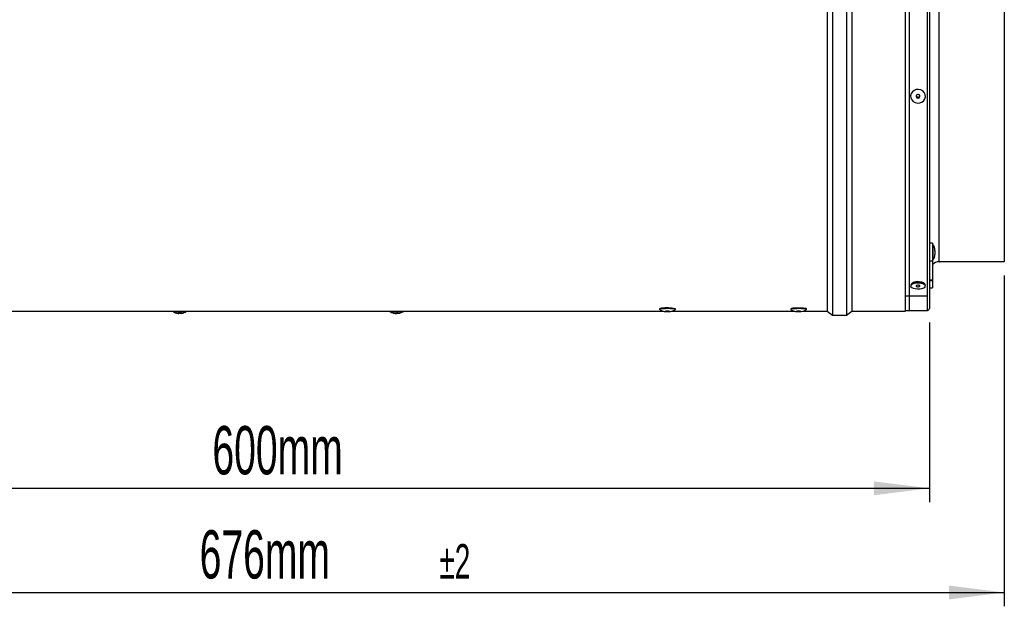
# Model space of a CAD drawing. Extents: x 5 to 297, y -3 to 205.
# Tile 15 of 28: x 77 to 148, y 110 to 153. Entities that reach past the tile are written whole.
import ezdxf

# ---------------------------------------------------------------- set-up
doc = ezdxf.new("R2010")
doc.units = 0
doc.layers.get('0').update_dxf_attribs({"linetype": 'CONTINUOUS'})
doc.styles.add('SLDTEXTSTYLE0', font='TXT', dxfattribs={"width": 0.605})
doc.dimstyles.new('SLDDIMSTYLE0', dxfattribs={"dimtxt": 3.5, "dimasz": 4, "dimexe": 0, "dimexo": 0.0625, "dimgap": 0.875, "dimtad": 1, "dimdec": 1, "dimlfac": 7, "dimrnd": 1e-09, "dimzin": 12, "dimtxsty": 'SLDTEXTSTYLE0', "dimsah": 1, "dimcen": 0.09, "dimazin": 3, "dimtfac": 1, "dimtofl": 0, "dimtmove": 0, "dimatfit": 3, "dimtolj": 1, "dimtzin": 12})
doc.dimstyles.new('SLDDIMSTYLE1', dxfattribs={"dimtxt": 3.5, "dimasz": 4, "dimexe": 0, "dimexo": 0.0625, "dimgap": 0.875, "dimtad": 1, "dimdec": 1, "dimlfac": 7, "dimrnd": 1e-09, "dimzin": 12, "dimtxsty": 'SLDTEXTSTYLE0', "dimsah": 1, "dimcen": 0.09, "dimazin": 3, "dimtol": 1, "dimtp": 2, "dimtm": 2, "dimtfac": 1, "dimtdec": 0, "dimtofl": 0, "dimtmove": 0, "dimatfit": 3, "dimtolj": 1})

# ---------------------------------------------------------------- blocks, each defined once
blk = doc.blocks.new('_D_1')
at = {"color": 7, "linetype": 'CONTINUOUS'}
for p, q in [((56.789, 130.582), (56.789, 117.568)), ((142.503, 130.582), (142.503, 117.568)), ((56.789, 118.568), (142.503, 118.568))]:
    blk.add_line(p, q, dxfattribs=at)
for points in [[(56.789, 118.568), (60.789, 118.068), (60.789, 119.068)], [(142.503, 118.568), (138.503, 119.068), (138.503, 118.068)]]:
    blk.add_solid(points, dxfattribs=at)
at = {"color": 7, "linetype": 'CONTINUOUS', "insert": (90.568, 123.079), "char_height": 3.5, "attachment_point": 1, "style": 'SLDTEXTSTYLE0'}
blk.add_mtext('600mm', dxfattribs=at)
blk = doc.blocks.new('_D_2')
at = {"color": 7, "linetype": 'CONTINUOUS'}
for p, q in [((51.361, 133.975), (51.361, 110.023)), ((147.932, 133.975), (147.932, 110.023)), ((51.361, 111.023), (147.932, 111.023))]:
    blk.add_line(p, q, dxfattribs=at)
for points in [[(51.361, 111.023), (55.361, 110.523), (55.361, 111.523)], [(147.932, 111.023), (143.932, 111.523), (143.932, 110.523)]]:
    blk.add_solid(points, dxfattribs=at)
at = {"color": 7, "linetype": 'CONTINUOUS', "attachment_point": 1, "style": 'SLDTEXTSTYLE0'}
for s, insert, char_height in [('676mm', (89.644, 115.535), 3.5), ('±2', (107.013, 114.534), 2.5)]:
    blk.add_mtext(s, dxfattribs=dict(at, insert=insert, char_height=char_height))

msp = doc.modelspace()

# ---------------------------------------------------------------- linework, layer by layer
at = {"color": 7, "linetype": 'CONTINUOUS'}
for p, q in [((135.089, 181.975), (135.089, 131.404)), ((135.489, 182.261), (135.489, 131.118)), ((136.489, 182.261), (136.489, 131.118)), ((136.889, 181.975), (136.889, 131.404)), ((140.746, 181.975), (140.746, 131.404)), ((141.075, 132.51), (141.075, 181.925)), ((142.503, 181.796), (142.503, 131.582)), ((147.932, 178.404), (147.932, 134.979)), ((142.718, 136.322), (142.503, 136.322)), ((142.718, 136.322), (142.718, 135.034)), ((142.76, 136.229), (142.718, 136.229)), ((142.76, 136.229), (142.76, 135.438)), ((142.903, 135.8), (142.903, 135.602)), ((142.903, 135.602), (142.903, 135.514)), ((142.503, 135.034), (142.718, 135.034)), ((142.718, 135.086), (142.76, 135.086)), ((142.718, 135.034), (142.718, 133.681)), ((142.76, 135.438), (142.76, 135.086)), ((143.218, 134.975), (143.232, 134.975)), ((147.932, 134.979), (143.232, 134.979)), ((143.232, 134.979), (143.232, 134.979)), ((143.232, 134.975), (143.232, 134.979)), ((147.932, 134.975), (143.232, 134.975)), ((147.932, 134.975), (147.932, 134.979)), ((141.473, 133.431), (141.309, 133.37)), ((141.384, 133.5), (141.382, 133.486)), ((141.382, 133.486), (141.382, 133.397)), ((142.055, 133.37), (141.891, 133.431)), ((141.982, 133.464), (142.016, 133.495)), ((141.982, 133.397), (141.982, 133.486)), ((142.503, 133.681), (142.718, 133.681)), ((142.503, 133.62), (142.718, 133.62)), ((142.718, 133.681), (142.718, 133.62)), ((142.718, 133.62), (142.718, 133.08)), ((142.503, 133.08), (142.718, 133.08)), ((142.285, 132.492), (140.81, 132.492)), ((141.075, 131.455), (141.075, 132.473)), ((142.285, 132.51), (142.285, 132.492)), ((142.285, 132.492), (142.285, 132.473)), ((64.203, 131.404), (123.225, 131.404)), ((103.672, 131.264), (103.661, 131.268)), ((104.026, 131.249), (104.026, 131.248)), ((122.962, 131.571), (122.962, 131.528)), ((123.831, 131.404), (132.709, 131.404)), ((124.105, 131.528), (124.105, 131.571)), ((132.462, 131.571), (132.462, 131.528)), ((133.354, 131.404), (135.089, 131.404)), ((133.605, 131.528), (133.605, 131.571)), ((135.089, 131.404), (135.489, 131.118)), ((136.489, 131.118), (136.889, 131.404)), ((136.889, 131.404), (140.746, 131.404)), ((140.746, 131.404), (140.777, 131.419)), ((142.285, 131.419), (140.777, 131.419)), ((142.285, 131.455), (142.285, 131.419)), ((142.285, 131.454), (142.375, 131.454)), ((135.489, 131.118), (136.489, 131.118))]:
    msp.add_line(p, q, dxfattribs=at)
at = {"color": 8, "linetype": 'CONTINUOUS'}
for p, q in [((142.375, 131.454), (142.375, 181.925)), ((143.218, 134.975), (143.218, 178.404)), ((103.672, 131.269), (103.672, 131.264))]:
    msp.add_line(p, q, dxfattribs=at)
at = {"color": 7, "linetype": 'CONTINUOUS', "flags": 128}
for points in [[(141.227, 146.708), (141.336, 146.591), (141.48, 146.511), (141.643, 146.475), (141.81, 146.488), (141.964, 146.549), (142.091, 146.65), (142.178, 146.782), (142.216, 146.933), (142.202, 147.087), (142.137, 147.23), (142.027, 147.347), (141.884, 147.427), (141.721, 147.463), (141.554, 147.45), (141.399, 147.389), (141.272, 147.288), (141.186, 147.156), (141.148, 147.005), (141.162, 146.851), (141.227, 146.708)], [(141.56, 146.899), (141.599, 146.862), (141.649, 146.84), (141.705, 146.839), (141.757, 146.857), (141.798, 146.892), (141.821, 146.939), (141.823, 146.99), (141.803, 147.039), (141.765, 147.076), (141.714, 147.098), (141.659, 147.099), (141.606, 147.081), (141.566, 147.046), (141.543, 146.999), (141.541, 146.948), (141.56, 146.899)], [(141.227, 133.114), (141.336, 133.066), (141.48, 133.033), (141.643, 133.018), (141.81, 133.023), (141.964, 133.048), (142.091, 133.09), (142.178, 133.145), (142.216, 133.208), (142.202, 133.272), (142.137, 133.331), (142.027, 133.379), (141.884, 133.412), (141.721, 133.427), (141.554, 133.422), (141.399, 133.397), (141.272, 133.355), (141.186, 133.3), (141.148, 133.237), (141.162, 133.173), (141.227, 133.114)], [(141.982, 133.486), (141.978, 133.505), (141.975, 133.511)], [(141.56, 133.194), (141.599, 133.178), (141.649, 133.169), (141.705, 133.169), (141.757, 133.176), (141.798, 133.191), (141.821, 133.21), (141.823, 133.231), (141.803, 133.251), (141.765, 133.267), (141.714, 133.276), (141.659, 133.276), (141.606, 133.269), (141.566, 133.254), (141.543, 133.235), (141.541, 133.214), (141.56, 133.194)], [(123.1, 131.564), (123.01, 131.55), (122.965, 131.534), (122.967, 131.521)], [(124.099, 131.52), (124.104, 131.53), (124.073, 131.546), (123.993, 131.56), (123.873, 131.572), (123.722, 131.58), (123.555, 131.583), (123.386, 131.581), (123.23, 131.574), (123.1, 131.564)], [(123.425, 131.395), (123.398, 131.39), (123.391, 131.385), (123.406, 131.38), (123.44, 131.375), (123.488, 131.373), (123.544, 131.372), (123.597, 131.373), (123.641, 131.377), (123.669, 131.381), (123.676, 131.387), (123.661, 131.392), (123.626, 131.396), (123.578, 131.399), (123.523, 131.399), (123.469, 131.398), (123.425, 131.395)], [(133.605, 131.571), (133.605, 131.571), (133.579, 131.587), (133.504, 131.602), (133.388, 131.614), (133.24, 131.622), (133.074, 131.625), (132.904, 131.624), (132.746, 131.618), (132.613, 131.608), (132.518, 131.594), (132.468, 131.579), (132.462, 131.571)], [(133.599, 131.52), (133.605, 131.528), (133.579, 131.544), (133.504, 131.559), (133.388, 131.571), (133.24, 131.579), (133.074, 131.583), (132.904, 131.581), (132.746, 131.575), (132.613, 131.565), (132.518, 131.552), (132.468, 131.536), (132.467, 131.521)], [(132.929, 131.376), (132.974, 131.373), (133.028, 131.372), (133.083, 131.373), (133.131, 131.376), (133.163, 131.38), (133.176, 131.385), (133.167, 131.391), (133.138, 131.395), (133.092, 131.398), (133.038, 131.399), (132.983, 131.399), (132.936, 131.396), (132.903, 131.391), (132.89, 131.386), (132.899, 131.381), (132.929, 131.376)]]:
    msp.add_lwpolyline(points, dxfattribs=at)
at = {"color": 7, "linetype": 'CONTINUOUS'}
for centre, radius, start, end in [((141.682, 147.032), 0.145, 194.89995, 345.10005), ((142.189, 135.8), 0.714, 0, 36.8699), ((143.218, 134.261), 0.714, 90, 134.427), ((142.189, 135.514), 0.714, 323.1301, 0), ((141.682, 132.813), 0.652, 71.31033, 108.68967), ((88.192, 134.173), 2.814, 259.75758, 280.24242), ((103.907, 134.187), 2.828, 259.80599, 280.19401), ((123.071, 131.435), 0.174, 80.1528, 128.77222), ((123.51, 128.997), 2.641, 76.99476, 98.92401), ((142.375, 131.582), 0.129, 270, 0)]:
    msp.add_arc(centre, radius, start, end, dxfattribs=at)
for points, knots in [([(141.233, 133.331), (141.225, 133.342), (141.202, 133.376), (141.242, 133.436), (141.341, 133.498), (141.473, 133.532), (141.59, 133.548), (141.651, 133.549), (141.682, 133.55)], [0, 0, 0, 0, 0.111207, 0.333664, 0.555791, 0.777459, 0.889507, 1, 1, 1, 1]), ([(141.293, 133.46), (141.292, 133.456), (141.285, 133.439), (141.296, 133.411), (141.317, 133.389), (141.327, 133.379)], [0, 0, 0, 0, 0.159207, 0.588396, 1, 1, 1, 1]), ([(141.294, 133.472), (141.293, 133.466), (141.287, 133.444), (141.311, 133.414), (141.35, 133.395), (141.361, 133.389)], [0, 0, 0, 0, 0.182445, 0.754184, 1, 1, 1, 1]), ([(141.339, 133.511), (141.344, 133.503), (141.354, 133.483), (141.372, 133.471), (141.382, 133.464)], [0, 0, 0, 0, 0.444496, 1, 1, 1, 1]), ([(141.682, 133.55), (141.743, 133.547), (141.866, 133.541), (142.022, 133.497), (142.122, 133.436), (142.162, 133.376), (142.139, 133.342), (142.131, 133.331)], [0, 0, 0, 0, 0.2213853, 0.4431317, 0.6652351, 0.8874712, 1, 1, 1, 1]), ([(142.004, 133.389), (142.023, 133.4), (142.061, 133.421), (142.067, 133.448), (142.07, 133.461)], [0, 0, 0, 0, 0.4998475, 1, 1, 1, 1]), ([(142.043, 133.386), (142.051, 133.394), (142.07, 133.413), (142.079, 133.442), (142.071, 133.461), (142.068, 133.468)], [0, 0, 0, 0, 0.317624, 0.745447, 1, 1, 1, 1]), ([(87.664, 131.404), (87.697, 131.381), (87.765, 131.336), (87.852, 131.296), (87.905, 131.281), (87.919, 131.277)], [0, 0, 0, 0, 0.422715, 0.849742, 1, 1, 1, 1]), ([(87.939, 131.27), (87.933, 131.272), (87.923, 131.274), (87.919, 131.275), (87.917, 131.276)], [0, 0, 0, 0, 0.499459, 1, 1, 1, 1]), ([(87.917, 131.276), (87.917, 131.276), (87.916, 131.277), (87.923, 131.275), (87.936, 131.272), (87.954, 131.268), (87.974, 131.263), (87.992, 131.259), (88.003, 131.257), (88.006, 131.256)], [0, 0, 0, 0, 0.086818, 0.251602, 0.41133, 0.570075, 0.732039, 0.89999, 1, 1, 1, 1]), ([(88.006, 131.256), (88.016, 131.253), (88.036, 131.249), (88.069, 131.244), (88.099, 131.241), (88.123, 131.241), (88.137, 131.243), (88.141, 131.245), (88.142, 131.246)], [0, 0, 0, 0, 0.182968, 0.366407, 0.54287, 0.714402, 0.88722, 1, 1, 1, 1]), ([(88.142, 131.246), (88.144, 131.247), (88.148, 131.249), (88.163, 131.252), (88.182, 131.254), (88.204, 131.255), (88.224, 131.254), (88.243, 131.253), (88.257, 131.251), (88.265, 131.249), (88.267, 131.247), (88.268, 131.247)], [0, 0, 0, 0, 0.122265, 0.244806, 0.364351, 0.479052, 0.590235, 0.700732, 0.81347, 0.930375, 1, 1, 1, 1]), ([(88.268, 131.247), (88.269, 131.245), (88.273, 131.243), (88.292, 131.242), (88.317, 131.244), (88.347, 131.248), (88.374, 131.253), (88.39, 131.257), (88.396, 131.258)], [0, 0, 0, 0, 0.182928, 0.36637, 0.542835, 0.714367, 0.887185, 1, 1, 1, 1]), ([(88.396, 131.258), (88.403, 131.26), (88.417, 131.264), (88.44, 131.269), (88.459, 131.274), (88.472, 131.278), (88.48, 131.28), (88.48, 131.28), (88.48, 131.28)], [0, 0, 0, 0, 0.193626, 0.38783, 0.577287, 0.759069, 0.935271, 1, 1, 1, 1]), ([(88.479, 131.282), (88.492, 131.286), (88.56, 131.305), (88.642, 131.344), (88.701, 131.392), (88.715, 131.404)], [0, 0, 0, 0, 0.148852, 0.792204, 1, 1, 1, 1]), ([(103.381, 131.404), (103.392, 131.394), (103.438, 131.359), (103.525, 131.315), (103.613, 131.279), (103.664, 131.267), (103.677, 131.264)], [0, 0, 0, 0, 0.134478, 0.525993, 0.880112, 1, 1, 1, 1]), ([(103.658, 131.27), (103.658, 131.27), (103.656, 131.27), (103.661, 131.27), (103.671, 131.269), (103.687, 131.267), (103.706, 131.263), (103.727, 131.259), (103.744, 131.255), (103.754, 131.252), (103.757, 131.251)], [0, 0, 0, 0, 0.001327, 0.1594, 0.311069, 0.458083, 0.604188, 0.753253, 0.907828, 1, 1, 1, 1]), ([(103.693, 131.261), (103.693, 131.26), (103.694, 131.259), (103.686, 131.261), (103.676, 131.263), (103.672, 131.264)], [0, 0, 0, 0, 0.248655, 0.703244, 1, 1, 1, 1]), ([(103.757, 131.251), (103.767, 131.249), (103.785, 131.245), (103.818, 131.241), (103.849, 131.239), (103.876, 131.24), (103.894, 131.242), (103.901, 131.244), (103.903, 131.245)], [0, 0, 0, 0, 0.182956, 0.366396, 0.542859, 0.714392, 0.88721, 1, 1, 1, 1]), ([(103.903, 131.245), (103.907, 131.246), (103.913, 131.249), (103.93, 131.252), (103.951, 131.254), (103.973, 131.256), (103.993, 131.256), (104.009, 131.255), (104.021, 131.253), (104.026, 131.251), (104.026, 131.25), (104.026, 131.249)], [0, 0, 0, 0, 0.122276, 0.244818, 0.364362, 0.479063, 0.590245, 0.700743, 0.813481, 0.930386, 1, 1, 1, 1]), ([(104.028, 131.246), (104.031, 131.245), (104.039, 131.245), (104.061, 131.247), (104.088, 131.252), (104.115, 131.258), (104.131, 131.262), (104.138, 131.264)], [0, 0, 0, 0, 0.224519, 0.440499, 0.650444, 0.861964, 1, 1, 1, 1]), ([(104.138, 131.264), (104.145, 131.265), (104.16, 131.269), (104.178, 131.275), (104.186, 131.278), (104.189, 131.279)], [0, 0, 0, 0, 0.393985, 0.78886, 1, 1, 1, 1]), ([(104.189, 131.281), (104.222, 131.292), (104.31, 131.32), (104.387, 131.372), (104.435, 131.404)], [0, 0, 0, 0, 0.382891, 1, 1, 1, 1]), ([(122.967, 131.521), (123.025, 131.485), (123.124, 131.424), (123.276, 131.387), (123.383, 131.374), (123.488, 131.37), (123.619, 131.371), (123.766, 131.383), (123.936, 131.421), (124.042, 131.485), (124.1, 131.521)], [0, 0, 0, 0, 0.1746, 0.29303, 0.373598, 0.457711, 0.559672, 0.68316, 0.826299, 1, 1, 1, 1]), ([(132.467, 131.521), (132.522, 131.486), (132.591, 131.442), (132.68, 131.412), (132.713, 131.402), (132.779, 131.386), (132.87, 131.376), (133.003, 131.37), (133.159, 131.371), (133.283, 131.381), (133.461, 131.434), (133.544, 131.486), (133.6, 131.521)], [0, 0, 0, 0, 0.158065, 0.199523, 0.219207, 0.244052, 0.396045, 0.482863, 0.555382, 0.765625, 0.844322, 1, 1, 1, 1])]:
    msp.add_open_spline(points, degree=3, knots=knots, dxfattribs=at)

# ---------------------------------------------------------------- dimensions: what is measured, and where the dimension line sits
for base, p1, p2, dimstyle, picture, middle in [((147.932, 111.023), (51.361, 134.975), (147.932, 134.975), 'SLDDIMSTYLE1', '_D_2', (100.226, 111.023)), ((142.503, 118.568), (56.789, 131.582), (142.503, 131.582), 'SLDDIMSTYLE0', '_D_1', (98.584, 118.568))]:
    dim = msp.add_linear_dim(base=base, p1=p1, p2=p2, dimstyle=dimstyle, dxfattribs=at)
    dim.commit()
    dim.dimension.update_dxf_attribs({"geometry": picture, "text_midpoint": middle, "dimtype": 160})

doc.saveas('drawing.dxf')
